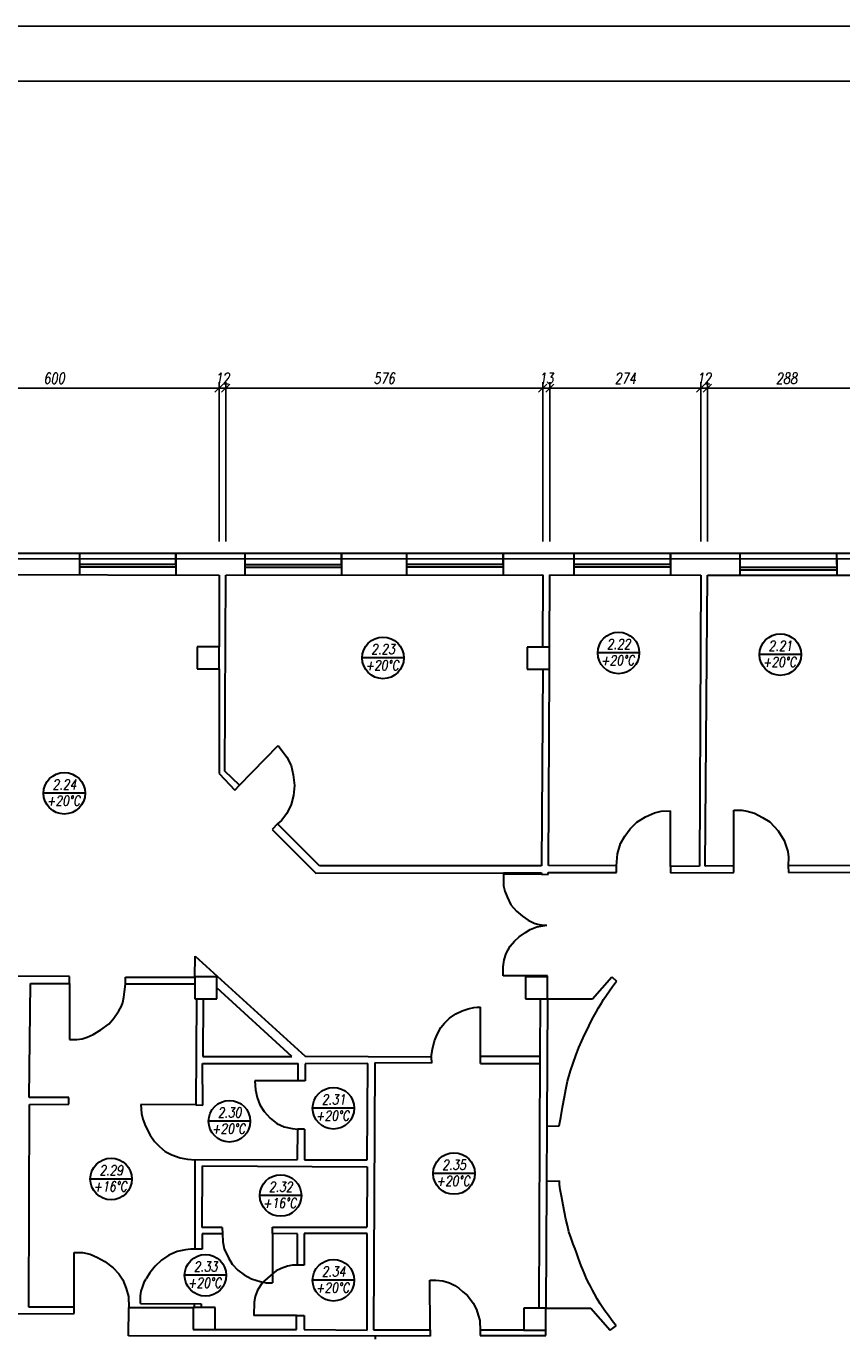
# Model space of a CAD drawing. Header units: inches. Extents: x 1464 to 9264, y -7670 to 9130.
# Tile 11 of 27: x 3840 to 5322, y -1653 to 730. Entities that reach past the tile are written whole.
import ezdxf

# ---------------------------------------------------------------- set-up
doc = ezdxf.new("R2010")
doc.units = ezdxf.units.IN
doc.header["$MEASUREMENT"] = 0
doc.layers.add('BUDOWLANKA', color=50, linetype='Continuous', lineweight=30)
doc.layers.add('opisy', color=130, linetype='Continuous', lineweight=9)
doc.layers.add('RAMKA', color=3, linetype='Continuous')
doc.layers.add('wymiar', color=130, linetype='Continuous')
doc.styles.add('100-K-S', font='simplex.shx', dxfattribs={"width": 0.8, "oblique": 10, "height": 20})
doc.styles.add('standard 100', font='simplex.shx', dxfattribs={"width": 0.75, "oblique": 10, "height": 20})
doc.dimstyles.new('1 100', dxfattribs={"dimscale": 2, "dimtxt": 20, "dimasz": 0.9, "dimexe": 10, "dimexo": 35, "dimgap": 4, "dimtad": 1, "dimdec": 0, "dimrnd": 0.5, "dimtxsty": 'standard 100', "dimblk": 'zasieczka', "dimcen": 2.5, "dimdle": 25, "dimse1": 1, "dimse2": 1, "dimclrd": 256, "dimclre": 5, "dimclrt": 256, "dimadec": 5, "dimazin": 3, "dimtfac": 1, "dimtdec": 0, "dimtix": 1, "dimtmove": 0, "dimatfit": 3, "dimldrblk": 'CLOSEDBLANK', "dimfxl": 1, "dimlwd": -1, "dimlwe": 18, "dimarcsym": 0})

# ---------------------------------------------------------------- blocks, each defined once
blk = doc.blocks.new('zasieczka')
at = {"linetype": 'Continuous'}
for p, q in [((12, 0), (-12, 0)), ((4.1, 4.1), (-4.1, -4.1)), ((0, 6.2), (0, -6.2))]:
    blk.add_line(p, q, dxfattribs=at)
blk = doc.blocks.new('*D851')
at = {"layer": 'Defpoints', "color": 0}
for p in [(876.9, -1112.2), (277.4, -1450.4), (876.9, -1451.8)]:
    blk.add_point(p, dxfattribs=at)
at = {"layer": 'wymiar'}
blk.add_line((279.2, -1112.2), (875.1, -1112.2), dxfattribs=at)
at = {"layer": 'wymiar', "xscale": 1.799999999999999, "yscale": 1.799999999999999, "zscale": 1.799999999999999, "rotation": 180}
blk.add_blockref('zasieczka', (277.4, -1112.2), dxfattribs=at)
at = {"layer": 'wymiar', "xscale": 1.799999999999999, "yscale": 1.799999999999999, "zscale": 1.799999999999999}
blk.add_blockref('zasieczka', (876.9, -1112.2), dxfattribs=at)
at = {"layer": 'wymiar', "insert": (577.1, -1094.2), "char_height": 20, "attachment_point": 5, "style": 'standard 100'}
blk.add_mtext('600', dxfattribs=at)
blk = doc.blocks.new('_ClosedBlank')
at = {"color": 0, "linetype": 'ByBlock', "lineweight": -2}
for p, q in [((-1, 0.2), (0, 0)), ((-1, 0.2), (-1, -0.2)), ((0, 0), (-1, -0.2))]:
    blk.add_line(p, q, dxfattribs=at)
blk = doc.blocks.new('*D852')
at = {"layer": 'Defpoints', "color": 0}
for p in [(889, -1112.2), (876.9, -1451.8), (889, -1452.1)]:
    blk.add_point(p, dxfattribs=at)
at = {"layer": 'wymiar'}
for p, q in [((875.1, -1112.2), (873.3, -1112.2)), ((876.9, -1112.2), (889, -1112.2)), ((890.8, -1112.2), (892.6, -1112.2))]:
    blk.add_line(p, q, dxfattribs=at)
at = {"layer": 'wymiar', "xscale": 1.799999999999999, "yscale": 1.799999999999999, "zscale": 1.799999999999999}
blk.add_blockref('zasieczka', (876.9, -1112.2), dxfattribs=at)
at = {"layer": 'wymiar', "xscale": 1.799999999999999, "yscale": 1.799999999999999, "zscale": 1.799999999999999, "rotation": 180}
blk.add_blockref('zasieczka', (889, -1112.2), dxfattribs=at)
at = {"layer": 'wymiar', "insert": (882.9, -1094.2), "char_height": 20, "attachment_point": 5, "style": 'standard 100'}
blk.add_mtext('12', dxfattribs=at)
blk = doc.blocks.new('*D853')
at = {"layer": 'Defpoints', "color": 0}
for p in [(1465, -1112.2), (889, -1452.1), (1465, -1451.1)]:
    blk.add_point(p, dxfattribs=at)
at = {"layer": 'wymiar'}
blk.add_line((890.8, -1112.2), (1463.2, -1112.2), dxfattribs=at)
at = {"layer": 'wymiar', "xscale": 1.799999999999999, "yscale": 1.799999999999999, "zscale": 1.799999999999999, "rotation": 180}
blk.add_blockref('zasieczka', (889, -1112.2), dxfattribs=at)
at = {"layer": 'wymiar', "xscale": 1.799999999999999, "yscale": 1.799999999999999, "zscale": 1.799999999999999}
blk.add_blockref('zasieczka', (1465, -1112.2), dxfattribs=at)
at = {"layer": 'wymiar', "insert": (1177, -1094.2), "char_height": 20, "attachment_point": 5, "style": 'standard 100'}
blk.add_mtext('576', dxfattribs=at)
blk = doc.blocks.new('*D854')
at = {"layer": 'Defpoints', "color": 0}
for p in [(1477.9, -1112.2), (1465, -1451.1), (1477.9, -1451.5)]:
    blk.add_point(p, dxfattribs=at)
at = {"layer": 'wymiar'}
for p, q in [((1463.2, -1112.2), (1461.4, -1112.2)), ((1465, -1112.2), (1477.9, -1112.2)), ((1479.7, -1112.2), (1481.5, -1112.2))]:
    blk.add_line(p, q, dxfattribs=at)
at = {"layer": 'wymiar', "xscale": 1.799999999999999, "yscale": 1.799999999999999, "zscale": 1.799999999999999}
blk.add_blockref('zasieczka', (1465, -1112.2), dxfattribs=at)
at = {"layer": 'wymiar', "xscale": 1.799999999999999, "yscale": 1.799999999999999, "zscale": 1.799999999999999, "rotation": 180}
blk.add_blockref('zasieczka', (1477.9, -1112.2), dxfattribs=at)
at = {"layer": 'wymiar', "insert": (1471.4, -1094.2), "char_height": 20, "attachment_point": 5, "style": 'standard 100'}
blk.add_mtext('13', dxfattribs=at)
blk = doc.blocks.new('*D855')
at = {"layer": 'Defpoints', "color": 0}
for p in [(1752.1, -1112.2), (1477.9, -1451.5), (1752.1, -1451.7)]:
    blk.add_point(p, dxfattribs=at)
at = {"layer": 'wymiar'}
blk.add_line((1479.7, -1112.2), (1750.3, -1112.2), dxfattribs=at)
at = {"layer": 'wymiar', "xscale": 1.799999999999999, "yscale": 1.799999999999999, "zscale": 1.799999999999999, "rotation": 180}
blk.add_blockref('zasieczka', (1477.9, -1112.2), dxfattribs=at)
at = {"layer": 'wymiar', "xscale": 1.799999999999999, "yscale": 1.799999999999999, "zscale": 1.799999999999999}
blk.add_blockref('zasieczka', (1752.1, -1112.2), dxfattribs=at)
at = {"layer": 'wymiar', "insert": (1615, -1094.2), "char_height": 20, "attachment_point": 5, "style": 'standard 100'}
blk.add_mtext('274', dxfattribs=at)
blk = doc.blocks.new('*D856')
at = {"layer": 'Defpoints', "color": 0}
for p in [(1764.2, -1112.1), (1752.1, -1451.7), (1764.2, -1451.8)]:
    blk.add_point(p, dxfattribs=at)
at = {"layer": 'wymiar'}
for p, q in [((1750.3, -1112.1), (1748.5, -1112.1)), ((1752.1, -1112.1), (1764.2, -1112.1)), ((1766, -1112.1), (1767.8, -1112.1))]:
    blk.add_line(p, q, dxfattribs=at)
at = {"layer": 'wymiar', "xscale": 1.799999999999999, "yscale": 1.799999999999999, "zscale": 1.799999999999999}
blk.add_blockref('zasieczka', (1752.1, -1112.1), dxfattribs=at)
at = {"layer": 'wymiar', "xscale": 1.799999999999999, "yscale": 1.799999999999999, "zscale": 1.799999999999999, "rotation": 180}
blk.add_blockref('zasieczka', (1764.2, -1112.1), dxfattribs=at)
at = {"layer": 'wymiar', "insert": (1758.1, -1094.1), "char_height": 20, "attachment_point": 5, "style": 'standard 100'}
blk.add_mtext('12', dxfattribs=at)
blk = doc.blocks.new('*D857')
at = {"layer": 'Defpoints', "color": 0}
for p in [(2051.8, -1112.1), (1764.2, -1451.8), (2051.8, -1452)]:
    blk.add_point(p, dxfattribs=at)
at = {"layer": 'wymiar'}
blk.add_line((1766, -1112.1), (2050, -1112.1), dxfattribs=at)
at = {"layer": 'wymiar', "xscale": 1.799999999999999, "yscale": 1.799999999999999, "zscale": 1.799999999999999, "rotation": 180}
blk.add_blockref('zasieczka', (1764.2, -1112.1), dxfattribs=at)
at = {"layer": 'wymiar', "xscale": 1.799999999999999, "yscale": 1.799999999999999, "zscale": 1.799999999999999}
blk.add_blockref('zasieczka', (2051.8, -1112.1), dxfattribs=at)
at = {"layer": 'wymiar', "insert": (1908, -1094.1), "char_height": 20, "attachment_point": 5, "style": 'standard 100'}
blk.add_mtext('288', dxfattribs=at)
blk = doc.blocks.new('A$C36685AB7')
at = {"layer": 'BUDOWLANKA'}
for p, q in [((5584.4, 7442.6), (1468.7, 7441.3)), ((2472.8, 7441.6), (2472.8, 7403.1)), ((2648.4, 7422.7), (2648.4, 7441.7)), ((2648.4, 7441.7), (2648.4, 7403)), ((2773.5, 7441.4), (2773.5, 7402.3)), ((2949.2, 7421.9), (2949.2, 7441.5)), ((2949.2, 7441.5), (2949.2, 7402.6)), ((3067.2, 7441.8), (3067.2, 7402.8)), ((3242.8, 7422.4), (3242.8, 7442)), ((3242.8, 7442), (3242.8, 7403.1)), ((3371.4, 7441.9), (3371.3, 7402.8)), ((3547, 7422.3), (3547, 7442)), ((3547, 7442), (3547, 7402.7)), ((3673.6, 7402.5), (3673.6, 7442)), ((3849.2, 7432), (3849.2, 7442)), ((5584.4, 7432.6), (1468.7, 7431.3)), ((2472.8, 7422.7), (2648.4, 7422.7)), ((2472.8, 7417.7), (2648.4, 7417.7)), ((2773.5, 7421.9), (2949.2, 7421.9)), ((2773.5, 7416.9), (2949.2, 7416.9)), ((3067.2, 7422.4), (3242.8, 7422.4)), ((3067.2, 7417.4), (3242.8, 7417.4)), ((3371.4, 7422.3), (3547, 7422.3)), ((3371.4, 7417.3), (3547, 7417.3)), ((3673.6, 7417.2), (3849.2, 7417.2)), ((3673.6, 7412.2), (3849.2, 7412.2)), ((3849.2, 7432), (3849.1, 7402.4)), ((3849.2, 7422.1), (3849.2, 7432)), ((3849.2, 7422.2), (3849.2, 7422.1)), ((2127.1, 7403.9), (2726.6, 7402.5)), ((2648.4, 7403), (2648.4, 7402.7)), ((2726.6, 7402.5), (2726.7, 7272.4)), ((2737.4, 7046.2), (2738.7, 7402.2)), ((2738.7, 7402.2), (3314.7, 7403.2)), ((3314.7, 7403.2), (3314.4, 7271.8)), ((3326.8, 7271.8), (3327.6, 7402.8)), ((3327.6, 7402.8), (3601.8, 7402.6)), ((3601.8, 7402.6), (3599.6, 6873.4)), ((3610.2, 6873.6), (3613.9, 7402.5)), ((3613.9, 7402.5), (3901.5, 7402.3)), ((2726.7, 7272.4), (2686.7, 7272.4)), ((2686.7, 7272.4), (2686.7, 7232.4)), ((2726.7, 7232.4), (2726.7, 7272.4)), ((3326.8, 7271.8), (3286.8, 7271.8)), ((3286.8, 7271.8), (3286.8, 7231.8)), ((3326.8, 7231.8), (3326.8, 7271.8)), ((2686.7, 7232.4), (2726.7, 7232.4)), ((2726.7, 7232.4), (2726.7, 7042.2)), ((3286.8, 7231.8), (3326.8, 7231.8)), ((3314.8, 7231.8), (3312.8, 6874)), ((3325.3, 6874.8), (3326.8, 7231.8)), ((2763.5, 7020.7), (2834.1, 7093)), ((2834.1, 7093), (2849.7, 7071.7)), ((2849.7, 7071.7), (2857.4, 7056.4)), ((2857.4, 7056.4), (2861.1, 7039.4)), ((2726.7, 7042.2), (2755.5, 7012)), ((2763.5, 7020.7), (2737.4, 7046.2)), ((2861.1, 7039.4), (2863.5, 7020.1)), ((2755.5, 7012), (2763.5, 7020.7)), ((2863.5, 7020.1), (2862, 7001.9)), ((2857.7, 6985.6), (2850, 6969.3)), ((2862, 7001.9), (2857.7, 6985.6)), ((2850, 6969.3), (2840.2, 6956.7)), ((3485.9, 6953.3), (3501.4, 6963.1)), ((3501.4, 6963.1), (3517.6, 6970.6)), ((3517.6, 6970.6), (3529.9, 6973.7)), ((3529.9, 6973.7), (3547, 6974)), ((3547, 6873.1), (3547, 6974)), ((3661.9, 6874), (3661.9, 6975.2)), ((3661.9, 6975.2), (3676.6, 6975.2)), ((3661.9, 6974), (3661.9, 6974)), ((3661.9, 6974), (3661.9, 6974)), ((3676.6, 6975.2), (3686.4, 6973.5)), ((3686.4, 6973.5), (3699.5, 6969.9)), ((3699.5, 6969.9), (3714.1, 6962.3)), ((3714.1, 6962.3), (3727.2, 6953.9)), ((2832.6, 6950.7), (2823.3, 6940.5)), ((2823.3, 6940.5), (2902.8, 6861.2)), ((2840.2, 6956.7), (2832.6, 6950.7)), ((2909.2, 6874.1), (2832.6, 6950.7)), ((3464.1, 6928.3), (3473.4, 6941.6)), ((3473.4, 6941.6), (3485.9, 6953.3)), ((3727.2, 6953.9), (3742.3, 6937.7)), ((3742.3, 6937.7), (3753.7, 6920.4)), ((3450.9, 6896.2), (3456.2, 6915)), ((3456.2, 6915), (3464.1, 6928.3)), ((3753.7, 6920.4), (3759.9, 6900.2)), ((3448.6, 6874.3), (3450.9, 6896.2)), ((3759.9, 6900.2), (3761.4, 6890)), ((3761.4, 6890), (3761, 6874.3)), ((3312.8, 6874), (2909.2, 6874.1)), ((3448.6, 6874.3), (3325.3, 6874.8)), ((3448.6, 6862.1), (3448.6, 6874.3)), ((3599.6, 6873.4), (3547, 6873.1)), ((3547, 6873.1), (3547, 6861.8)), ((3661.9, 6874), (3610.2, 6873.6)), ((3662, 6862.4), (3661.9, 6874)), ((3899.4, 6874.6), (3761, 6874.3)), ((3761, 6874.3), (3761.1, 6862.3)), ((2902.8, 6861.2), (3243.6, 6861.7)), ((3243.6, 6861.7), (3312.5, 6861.7)), ((3312.3, 6858.8), (3243.6, 6858.8)), ((3243.6, 6858.8), (3243.6, 6848.1)), ((3243.6, 6848.1), (3243.8, 6838.1)), ((3312.5, 6861.7), (3312.3, 6858.8)), ((3312.3, 6858.8), (3324.7, 6858.7)), ((3324.7, 6858.7), (3324.5, 6862.2)), ((3324.5, 6862.2), (3448.6, 6862.1)), ((3547, 6861.8), (3662, 6862.4)), ((3761.1, 6862.3), (4059.3, 6862.6)), ((3243.8, 6838.1), (3245.9, 6828.2)), ((3245.9, 6828.2), (3250.2, 6817.6)), ((3250.2, 6817.6), (3256.9, 6803.4)), ((3256.9, 6803.4), (3266.9, 6791.6)), ((3266.9, 6791.6), (3277.9, 6782.6)), ((3277.9, 6782.6), (3288.3, 6775.6)), ((3288.3, 6775.6), (3299.5, 6770.3)), ((3299.5, 6770.3), (3305.4, 6768.1)), ((3263.3, 6737.1), (3271.7, 6745)), ((3271.7, 6745), (3283.5, 6753.3)), ((3283.5, 6753.3), (3291.9, 6758.7)), ((3291.9, 6758.7), (3304, 6763.5)), ((3304, 6763.5), (3322.5, 6766.3)), ((3305.4, 6768.1), (3311.9, 6767.2)), ((3311.9, 6767.2), (3322.5, 6766.3)), ((3248.3, 6714.7), (3255.4, 6728.1)), ((3255.4, 6728.1), (3263.3, 6737.1)), ((2682.9, 6672.2), (2683.5, 6710.3)), ((2683.5, 6710.3), (2883, 6528.6)), ((3243.2, 6690.4), (3244.8, 6703.3)), ((3244.8, 6703.3), (3248.3, 6714.7)), ((2455, 6673.1), (2313.8, 6673.5)), ((3243.2, 6674.3), (3243.2, 6690.4)), ((3323.6, 6674.4), (3243.2, 6674.3)), ((3323.6, 6672.8), (3323.6, 6674.4)), ((2381.9, 6453.2), (2384.3, 6660.6)), ((2384.3, 6660.6), (2455, 6660.6)), ((2455, 6660.6), (2455, 6673.1)), ((2455, 6660.6), (2455, 6558.8)), ((2555.1, 6645.4), (2556.7, 6658.9)), ((2556.7, 6658.9), (2556.7, 6672.2)), ((2556.7, 6672.2), (2682.9, 6672.2)), ((2682.9, 6659.3), (2556.7, 6658.9)), ((2722.9, 6672.6), (2682.9, 6672.6)), ((2682.9, 6672.6), (2682.9, 6632.6)), ((2722.9, 6632.6), (2722.9, 6672.6)), ((2858.6, 6527.6), (2722.9, 6652.6)), ((3323.6, 6672.8), (3283.6, 6672.8)), ((3283.6, 6672.8), (3283.6, 6632.8)), ((3323.6, 6632.8), (3323.6, 6672.8)), ((3405, 6632.3), (3440.2, 6672.4)), ((3435.9, 6647.1), (3441.5, 6654.8)), ((3440.2, 6672.4), (3448.9, 6664.5)), ((3441.5, 6654.8), (3445.1, 6659.9)), ((3445.1, 6659.9), (3446.8, 6662.2)), ((3446.8, 6662.2), (3448.9, 6664.5)), ((2549.3, 6619.1), (2551.6, 6626.1)), ((2551.6, 6626.1), (2553.4, 6635.6)), ((2553.4, 6635.6), (2555.1, 6645.4)), ((2682.9, 6632.6), (2722.9, 6632.6)), ((2685.7, 6632.6), (2684.5, 6439.9)), ((2697.6, 6632.6), (2697.4, 6527.9)), ((3283.6, 6632.8), (3323.6, 6632.8)), ((3309.9, 6528.2), (3310.9, 6632.8)), ((3323.6, 6632.8), (3320.4, 6070.7)), ((3323.6, 6632.8), (3405, 6632.3)), ((3421.6, 6624.8), (3425.5, 6631.2)), ((3425.5, 6631.2), (3430.9, 6639.4)), ((3430.9, 6639.4), (3435.9, 6647.1)), ((2535.3, 6597.3), (2544.3, 6610.6)), ((2544.3, 6610.6), (2549.3, 6619.1)), ((3145.4, 6597.2), (3156.7, 6605.1)), ((3156.7, 6605.1), (3168.7, 6610.9)), ((3168.7, 6610.9), (3179.2, 6614.4)), ((3179.2, 6614.4), (3189.3, 6616.5)), ((3189.3, 6616.5), (3195.9, 6617.4)), ((3195.9, 6617.4), (3201.5, 6617.4)), ((3201.5, 6528.3), (3201.5, 6617.1)), ((3407.3, 6600.1), (3412, 6608.5)), ((3412, 6608.5), (3416.3, 6616)), ((3416.3, 6616), (3421.6, 6624.8)), ((2511.8, 6576.2), (2526.8, 6587.3)), ((2526.8, 6587.3), (2535.3, 6597.3)), ((3123.5, 6569.2), (3129.4, 6580.3)), ((3129.4, 6580.3), (3136, 6588.2)), ((3136, 6588.2), (3145.4, 6597.2)), ((3395.9, 6577.4), (3402.2, 6590.6)), ((3402.2, 6590.6), (3407.3, 6600.1)), ((2455, 6558.8), (2468.4, 6558.8)), ((2468.4, 6558.8), (2478.2, 6559.8)), ((2478.2, 6559.8), (2487, 6562.9)), ((2487, 6562.9), (2497.8, 6567.5)), ((2497.8, 6567.5), (2511.8, 6576.2)), ((3114.6, 6541.1), (3118.3, 6556.5)), ((3118.3, 6556.5), (3123.5, 6569.2)), ((3380.1, 6544.1), (3385.8, 6556.2)), ((3385.8, 6556.2), (3390.9, 6567.3)), ((3390.9, 6567.3), (3395.9, 6577.4)), ((3112.3, 6527.2), (3114.6, 6541.1)), ((3375.1, 6529.7), (3380.1, 6544.1)), ((2696.8, 6515), (2870.2, 6515.1)), ((2697.1, 6439.6), (2696.8, 6515)), ((2697.4, 6527.9), (2698.1, 6527.9)), ((2698.1, 6527.9), (2858.6, 6527.6)), ((2870.4, 6483.7), (2870.2, 6515.1)), ((2883, 6528.6), (3112.3, 6527.2)), ((2883.3, 6514.7), (2883.1, 6483.5)), ((2996.9, 6514.8), (2883.3, 6514.7)), ((2995.9, 6340.2), (2996.9, 6514.8)), ((3010, 6516), (3007.3, 6031.3)), ((3112.5, 6515.7), (3010, 6516)), ((3112.3, 6527.2), (3112.5, 6515.7)), ((3201.5, 6515.3), (3201.5, 6528.3)), ((3201.5, 6528.3), (3309.9, 6528.2)), ((3201.5, 6515.3), (3309.9, 6515)), ((3308.5, 6070.7), (3309.9, 6528.2)), ((3365.3, 6501.5), (3375.1, 6529.7)), ((3375.1, 6529.7), (3375.1, 6529.7)), ((2870.4, 6483.7), (2791.8, 6483.7)), ((2791.8, 6483.7), (2793, 6466.9)), ((2883.1, 6483.5), (2870.4, 6483.7)), ((3356.9, 6467.5), (3359.8, 6483.2)), ((3359.8, 6483.2), (3365.3, 6501.5)), ((2793, 6466.9), (2795.9, 6453)), ((3354.5, 6454.2), (3356.9, 6467.5)), ((2380.7, 6072.2), (2382.2, 6440.8)), ((2453.4, 6453.2), (2381.9, 6453.2)), ((2382.2, 6440.8), (2453.4, 6441.2)), ((2453.4, 6441.2), (2453.4, 6453.2)), ((2684.5, 6439.9), (2584.3, 6440.5)), ((2584.5, 6440.5), (2585.5, 6423.9)), ((2684.5, 6439.9), (2697.1, 6439.6)), ((2795.9, 6453), (2800.7, 6439.9)), ((2800.7, 6439.9), (2808.8, 6427.7)), ((3347.6, 6417.1), (3351, 6435.7)), ((3351, 6435.7), (3354.5, 6454.2)), ((2585.5, 6423.9), (2588, 6413.9)), ((2588, 6413.9), (2592.8, 6401)), ((2808.8, 6427.7), (2819.7, 6415.8)), ((2819.7, 6415.8), (2831.7, 6405.8)), ((3344.7, 6401.5), (3347.6, 6417.1)), ((2592.8, 6401), (2601.5, 6384.7)), ((2831.7, 6405.8), (2845.1, 6400.1)), ((2845.1, 6400.1), (2859.4, 6396.7)), ((2859.4, 6396.7), (2869.8, 6396)), ((2869.3, 6340.6), (2869.8, 6395.6)), ((2881.8, 6395.9), (2869.8, 6396)), ((2869.8, 6396), (2869.8, 6393.8)), ((2881.8, 6395.9), (2881.8, 6394.6)), ((2881.8, 6394.6), (2882.1, 6339.9)), ((3322.3, 6401.2), (3344.7, 6401.5)), ((2601.5, 6384.7), (2609.2, 6373.5)), ((2609.2, 6373.5), (2618.2, 6363.9)), ((2618.2, 6363.9), (2628.8, 6355.3)), ((2628.8, 6355.3), (2640.7, 6349.3)), ((2640.7, 6349.3), (2655.7, 6343.6)), ((2655.7, 6343.6), (2669.2, 6341.1)), ((2669.2, 6341.1), (2683.5, 6340.2)), ((2683.5, 6340.2), (2869.3, 6340.6)), ((2683.5, 6178.5), (2683.5, 6340.2)), ((2882.1, 6339.9), (2995.9, 6340.2)), ((2696.1, 6217.2), (2696.7, 6328.8)), ((2696.7, 6328.8), (2995.5, 6327.3)), ((2995.5, 6327.3), (2995.4, 6217.5)), ((3321.8, 6301.5), (3345.1, 6301.8)), ((3345.2, 6294.9), (3345.1, 6301.8)), ((3346.5, 6285.8), (3345.2, 6294.9)), ((3349.3, 6271.1), (3346.5, 6285.8)), ((3351.9, 6257.3), (3349.3, 6271.1)), ((3354.2, 6244.8), (3351.9, 6257.3)), ((3357, 6232.3), (3354.2, 6244.8)), ((3359.5, 6220.8), (3357, 6232.3)), ((3362.2, 6209.2), (3359.5, 6220.8)), ((2732.1, 6217.2), (2696.1, 6217.2)), ((2732.7, 6205.5), (2696.1, 6205.8)), ((2696.1, 6205.8), (2696.1, 6177.8)), ((2732.1, 6217.2), (2732.7, 6205.5)), ((2732.7, 6205.5), (2733.7, 6191.2)), ((2823.7, 6205.9), (2823.7, 6217.8)), ((2823.7, 6217.8), (2995.4, 6217.5)), ((2869.1, 6205.7), (2823.7, 6205.9)), ((2823.7, 6205.9), (2823.7, 6116.5)), ((2869.1, 6148.8), (2869.1, 6205.7)), ((2995.6, 6206.3), (2881.5, 6206.3)), ((2881.5, 6206.3), (2881.5, 6148.6)), ((2995.6, 6030.2), (2995.6, 6206.3)), ((3366.5, 6197.5), (3362.2, 6209.2)), ((3370.3, 6186.6), (3366.5, 6197.5)), ((2650.7, 6173.2), (2635.3, 6166.9)), ((2665.6, 6176.7), (2650.7, 6173.2)), ((2675.4, 6177.8), (2665.6, 6176.7)), ((2696.1, 6177.8), (2675.4, 6177.8)), ((2733.7, 6191.2), (2736.2, 6178)), ((2736.2, 6178), (2743.7, 6162)), ((3373.6, 6178), (3370.3, 6186.6)), ((3376.6, 6169.9), (3373.6, 6178)), ((2463.5, 6072.2), (2463.4, 6171.4)), ((2463.4, 6171.4), (2478.4, 6171.4)), ((2478.4, 6171.4), (2492.5, 6168.6)), ((2492.5, 6168.6), (2506, 6162.7)), ((2506, 6162.7), (2519.3, 6155)), ((2519.3, 6155), (2534.3, 6143.7)), ((2621.9, 6157.5), (2610.7, 6146.5)), ((2635.3, 6166.9), (2621.9, 6157.5)), ((2743.7, 6162), (2750.4, 6150.5)), ((2750.4, 6150.5), (2760.6, 6139.5)), ((3379.2, 6162.4), (3376.6, 6169.9)), ((3382.3, 6153.9), (3379.2, 6162.4)), ((3384.6, 6147.6), (3382.3, 6153.9)), ((2534.3, 6143.7), (2544.8, 6132.9)), ((2544.8, 6132.9), (2551.5, 6121.8)), ((2600.9, 6134.6), (2594.2, 6123.6)), ((2610.7, 6146.5), (2600.9, 6134.6)), ((2760.6, 6139.5), (2772, 6130.7)), ((2772, 6130.7), (2785.8, 6123.7)), ((2823.7, 6132.7), (2805.5, 6117)), ((2830.6, 6138.1), (2823.7, 6132.7)), ((2839.8, 6142.5), (2830.6, 6138.1)), ((2850.9, 6147), (2839.8, 6142.5)), ((2859.8, 6148.7), (2850.9, 6147)), ((2869.1, 6148.8), (2859.8, 6148.7)), ((2881.5, 6148.6), (2869.1, 6148.8)), ((3387.1, 6141.8), (3384.6, 6147.6)), ((3389.8, 6134.8), (3387.1, 6141.8)), ((3394, 6125.7), (3389.8, 6134.8)), ((3396.7, 6119), (3394, 6125.7)), ((2551.5, 6121.8), (2557.7, 6106.1)), ((2557.7, 6106.1), (2562, 6091.4)), ((2585.4, 6101.1), (2588.3, 6110)), ((2588.3, 6110), (2591.2, 6118.6)), ((2591.2, 6118.6), (2594.2, 6123.6)), ((2785.8, 6123.7), (2801.4, 6118.6)), ((2796.6, 6102.9), (2792.3, 6091.5)), ((2805.5, 6117), (2796.6, 6102.9)), ((2801.4, 6118.6), (2812.5, 6116.2)), ((2812.5, 6116.2), (2823.7, 6116.5)), ((3110.1, 6031.1), (3109.7, 6121.2)), ((3109.7, 6121.2), (3120.3, 6121.2)), ((3120.3, 6121.2), (3133.5, 6120.1)), ((3133.5, 6120.1), (3145.2, 6116.5)), ((3145.2, 6116.5), (3155, 6111.5)), ((3155, 6111.5), (3162.1, 6106.5)), ((3162.1, 6106.5), (3169.6, 6099.8)), ((3401.3, 6110.6), (3396.7, 6119)), ((3405.2, 6103.3), (3401.3, 6110.6)), ((3408.9, 6096.6), (3405.2, 6103.3)), ((2562, 6091.4), (2562.7, 6071.6)), ((2584.1, 6093.1), (2585.4, 6101.1)), ((2584.1, 6078.6), (2584.1, 6093.1)), ((2584.1, 6078.6), (2694.3, 6078.4)), ((2681.7, 6078.5), (2681.7, 6071.9)), ((2694.3, 6078.4), (2694.3, 6071.9)), ((2790.5, 6081.4), (2790.1, 6057.2)), ((2792.3, 6091.5), (2790.5, 6081.4)), ((3169.6, 6099.8), (3177.9, 6093.2)), ((3177.9, 6093.2), (3188.3, 6079.8)), ((3188.3, 6079.8), (3194.4, 6067.8)), ((3414, 6087.5), (3408.9, 6096.6)), ((3419, 6078.4), (3414, 6087.5)), ((3424.2, 6070.9), (3419, 6078.4)), ((2129.8, 6060), (2463.5, 6060.7)), ((2463.5, 6072.2), (2380.7, 6072.2)), ((2463.5, 6060.7), (2463.5, 6072.2)), ((2562.1, 6020.2), (2562.7, 6071.6)), ((2562.7, 6071.6), (2680.5, 6071.9)), ((2719.6, 6071.9), (2679.6, 6071.9)), ((2679.6, 6071.9), (2679.6, 6031.9)), ((2719.6, 6031.9), (2719.6, 6071.9)), ((2867.6, 6057.2), (2790.1, 6057.2)), ((2867.6, 6031.9), (2867.6, 6057.2)), ((2867.6, 6057.2), (2881.4, 6057.2)), ((2881.4, 6057.2), (2881.4, 6031.6)), ((3194.4, 6067.8), (3197.5, 6058)), ((3197.5, 6058), (3200.4, 6048.2)), ((3320.4, 6070.7), (3280.4, 6070.7)), ((3280.4, 6070.7), (3280.4, 6030.7)), ((3308.6, 6070.7), (3308.6, 6070.7)), ((3308.6, 6070.7), (3308.6, 6070.7)), ((3320.4, 6030.7), (3320.4, 6070.7)), ((3320.4, 6070.7), (3402.3, 6070.2)), ((3402.3, 6070.2), (3437.1, 6030.2)), ((3427.8, 6065.6), (3424.2, 6070.9)), ((3434, 6057), (3427.8, 6065.6)), ((3440.7, 6047.2), (3434, 6057)), ((2679.6, 6031.9), (2719.6, 6031.9)), ((2719.6, 6031.9), (2867.6, 6031.9)), ((2881.4, 6031.6), (2995.6, 6030.2)), ((3007.3, 6031.3), (3110.1, 6031.1)), ((3110.1, 6031.1), (3110.1, 6019.3)), ((3200.4, 6048.2), (3201.3, 6029)), ((3280.4, 6030.7), (3201.3, 6030.7)), ((3201.3, 6030.7), (3201.3, 6020.6)), ((3280.4, 6030.7), (3320.4, 6030.7)), ((3320.7, 6020.5), (3320.4, 6030.7)), ((3437.1, 6030.2), (3448.1, 6038.6)), ((3448.1, 6038.6), (3440.7, 6047.2)), ((3110.1, 6019.3), (2562.1, 6020.2)), ((3010.1, 6019.5), (3010.3, 6014)), ((3201.3, 6020.6), (3320.7, 6020.5))]:
    blk.add_line(p, q, dxfattribs=at)
at = {"layer": 'opisy', "lineweight": 30}
for p, q in [((3062.3, 7252.1), (2986.6, 7252.1)), ((3490.3, 7261.1), (3414.6, 7261.1)), ((3784.3, 7258.1), (3708.6, 7258.1)), ((2483.3, 7006.1), (2407.6, 7006.1)), ((2972.3, 6433.8), (2896.6, 6433.8)), ((2783.3, 6410.1), (2707.6, 6410.1)), ((2568.3, 6305.1), (2492.6, 6305.1)), ((3191.3, 6315.1), (3115.6, 6315.1)), ((2876.3, 6275.1), (2800.6, 6275.1)), ((2739.8, 6130.1), (2664.1, 6130.1)), ((2972.3, 6121.1), (2896.6, 6121.1))]:
    blk.add_line(p, q, dxfattribs=at)
for centre in [(3452.5, 7261.1), (3746.5, 7258.1), (3024.5, 7252.1), (2445.5, 7006.1), (2934.5, 6433.8), (2745.5, 6410.1), (2530.5, 6305.1), (3153.5, 6315.1), (2838.5, 6275.1), (2701.9, 6130.1), (2934.5, 6121.1)]:
    blk.add_circle(centre, 37.8, dxfattribs=at)
at = {"layer": 'RAMKA'}
for p, q in [((7800, 8400), (0, 8400)), ((0, 8400), (7800, 8400)), ((7800, 8300), (0, 8300))]:
    blk.add_line(p, q, dxfattribs=at)
at = {"layer": 'wymiar'}
for p, q in [((2726.6, 7742.2), (2726.6, 7589.6)), ((2738.7, 7742.2), (2738.7, 7592)), ((3314.7, 7742.2), (3314.7, 7599.7)), ((3327.6, 7742.2), (3327.6, 7601.4)), ((3601.8, 7742.2), (3601.8, 7601.1)), ((3613.9, 7742.2), (3613.9, 7598.8)), ((2726.6, 7606.3), (2726.6, 7463.7)), ((2738.7, 7606.3), (2738.7, 7463.7)), ((3314.7, 7606.3), (3314.7, 7463.7)), ((3327.6, 7606.3), (3327.6, 7463.7)), ((3601.8, 7606.3), (3601.8, 7463.7)), ((3613.9, 7606.3), (3613.9, 7463.7))]:
    blk.add_line(p, q, dxfattribs=at)
at = {"layer": 'opisy', "lineweight": 30, "char_height": 18, "style": '100-K-S'}
for s, insert, width, attachment_point in [('2.23', (3024.7, 7268.1), 69.174, 5), ('2.22', (3452.7, 7277.1), 69.174, 5), ('2.21', (3746.7, 7274.1), 69.174, 5), ('{\\Fsimplex|c128;+\\Fsimplex.shx|c0;20\\Fsimplex|c128;°C}', (2992.3, 7247.6), 67.166, 1), ('{\\Fsimplex|c128;+\\Fsimplex.shx|c0;20\\Fsimplex|c128;°C}', (3420.3, 7256.6), 67.166, 1), ('{\\Fsimplex|c128;+\\Fsimplex.shx|c0;20\\Fsimplex|c128;°C}', (3714.3, 7253.6), 67.166, 1), ('2.24', (2445.7, 7022.1), 69.174, 5), ('{\\Fsimplex|c128;+\\Fsimplex.shx|c0;20\\Fsimplex|c128;°C}', (2413.3, 7001.6), 67.166, 1), ('2.31', (2934.7, 6449.8), 69.174, 5), ('2.30', (2745.7, 6426.1), 69.174, 5), ('{\\Fsimplex|c128;+\\Fsimplex.shx|c0;20\\Fsimplex|c128;°C}', (2902.3, 6429.2), 67.166, 1), ('{\\Fsimplex|c128;+\\Fsimplex.shx|c0;20\\Fsimplex|c128;°C}', (2713.3, 6405.6), 67.166, 1), ('2.35', (3153.7, 6331.1), 69.174, 5), ('2.29', (2530.7, 6321.1), 69.174, 5), ('{\\Fsimplex|c128;+16°C}', (2498.3, 6300.6), 67.166, 1), ('2.32', (2838.7, 6291.1), 69.174, 5), ('{\\Fsimplex|c128;+\\Fsimplex.shx|c0;20\\Fsimplex|c128;°C}', (3121.3, 6310.6), 67.166, 1), ('{\\Fsimplex|c128;+16°C}', (2806.3, 6270.6), 67.166, 1), ('2.33', (2702.1, 6146.1), 69.174, 5), ('{\\Fsimplex|c128;+\\Fsimplex.shx|c0;20\\Fsimplex|c128;°C}', (2669.7, 6125.6), 67.166, 1), ('2.34', (2934.7, 6137.1), 69.174, 5), ('{\\Fsimplex|c128;+\\Fsimplex.shx|c0;20\\Fsimplex|c128;°C}', (2902.3, 6116.6), 67.166, 1)]:
    blk.add_mtext(s, dxfattribs=dict(at, insert=insert, width=width, attachment_point=attachment_point))
at = {"layer": 'wymiar'}
for base, p1, p2, picture, middle, set_off in [((2726.5784, 7742.154), (2127.0985, 7403.9025), (2726.5784, 7402.5096), '*D851', (2426.8384, 7760.154), (1849.7163, 8854.3429)), ((2738.7, 7742.2), (2726.6, 7402.5), (2738.7, 7402.2), '*D852', (2732.6, 7760.2), (1849.7, 8854.3)), ((3314.7, 7742.2), (2738.7, 7402.2), (3314.7, 7403.2), '*D853', (3026.7, 7760.2), (1849.7, 8854.3)), ((3327.6, 7742.2), (3314.7, 7403.2), (3327.6, 7402.8), '*D854', (3321.2, 7760.2), (1849.7, 8854.3)), ((3601.8, 7742.2), (3327.6, 7402.8), (3601.8, 7402.6), '*D855', (3464.7, 7760.2), (1849.7, 8854.3)), ((3613.9, 7742.2), (3601.8, 7402.6), (3613.9, 7402.5), '*D856', (3607.9, 7760.2), (1849.7, 8854.3)), ((3901.5, 7742.2), (3613.9, 7402.5), (3901.5, 7402.3), '*D857', (3757.7, 7760.2), (1849.7, 8854.3))]:
    dim = blk.add_linear_dim(base=base, p1=p1, p2=p2, dimstyle='1 100', override={"dimtmove": 1}, dxfattribs=at)
    dim.commit()
    dim.dimension.update_dxf_attribs({"geometry": picture, "text_midpoint": middle, "insert": set_off})

msp = doc.modelspace()

# ---------------------------------------------------------------- block references
msp.add_blockref('A$C36685AB7', (1464.1, -7669.9))

doc.saveas('drawing.dxf')
